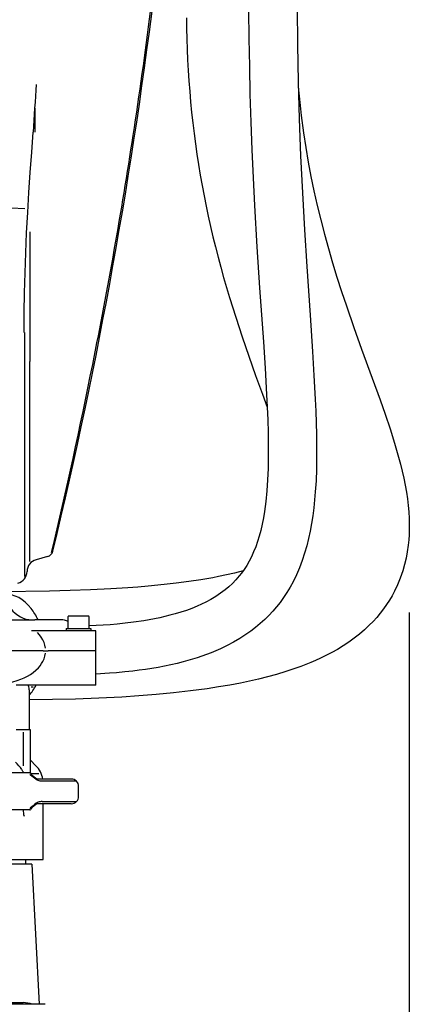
# Model space of a CAD drawing. Header units: millimetres. Extents: x -289 to 305, y -210 to 210.
# Tile 9 of 79: x -213 to -202, y -73 to -45. Entities that reach past the tile are written whole.
import ezdxf

# ---------------------------------------------------------------- set-up
doc = ezdxf.new("R2010")
doc.units = ezdxf.units.MM
doc.styles.get("Standard").update_dxf_attribs({"font": 'ROMANS', "bigfont": 'EXTFONT'})
doc.dimstyles.new('ISO-25', dxfattribs={"dimtxt": 2.5, "dimasz": 2.5, "dimexe": 1.25, "dimexo": 0.625, "dimtad": 1, "dimtxsty": 'Standard', "dimcen": 2.5, "dimadec": 0, "dimazin": 0, "dimtfac": 1, "dimtmove": 0, "dimatfit": 3, "dimfxl": 1, "dimarcsym": 0})

# ---------------------------------------------------------------- blocks, each defined once
blk = doc.blocks.new('DTL0021')
at = {"color": 7, "linetype": 'Continuous'}
for p, q in [((151.779175, 529.462585), (151.779175, 539.145203)), ((129.47229, 499.535797), (147.592652, 498.536499)), ((149.569397, 489.128601), (149.569397, 436.577454)), ((147.481079, 437.067078), (147.481079, 349.592132)), ((149.599243, 355.569733), (149.599243, 436.540649)), ((156.796753, 357.582092), (152.205933, 356.35199)), ((136.783203, 332), (151.674439, 332)), ((153.795716, 332), (151.674439, 332)), ((162.281006, 332), (153.795716, 332)), ((165.102051, 328.5), (165.102051, 333.299988)), ((169.352051, 333.5), (165.302063, 333.5)), ((169.316712, 333.476776), (166.125305, 333.476776)), ((173.4021, 333.5), (169.352051, 333.5)), ((172.578858, 333.476776), (169.387451, 333.476776)), ((173.602051, 328.5), (173.602051, 333.299988)), ((153.882569, 327.5), (150.312744, 327.5)), ((169.349549, 327.5), (153.882569, 327.5)), ((164.352051, 328.5), (166.954956, 328.5)), ((164.352051, 328.5), (164.352051, 327.5)), ((166.954956, 328.5), (174.352051, 328.5)), ((169.352051, 327.5), (169.349549, 327.5)), ((176.352051, 327.5), (169.352051, 327.5)), ((174.352051, 328.5), (174.352051, 327.5)), ((176.352051, 319.5), (176.352051, 327.5)), ((155.036499, 319.5), (65.695313, 319.5)), ((155.036499, 319.5), (157.110657, 319.5)), ((169.349549, 319.5), (157.110657, 319.5)), ((169.352051, 319.5), (169.349549, 319.5)), ((176.352051, 319.5), (169.352051, 319.5)), ((176.352051, 305.5), (176.352051, 319.5)), ((169.349549, 305.5), (144.127747, 305.5)), ((149.421387, 303.639679), (149.421387, 287.5)), ((150.233094, 304.913574), (150.920227, 304.913574)), ((169.352051, 305.5), (169.349549, 305.5)), ((176.352051, 305.5), (169.352051, 305.5)), ((148.63916, 287.5), (144.106018, 287.5)), ((149.718506, 287.5), (148.63916, 287.5)), ((149.888855, 287.5), (149.718506, 287.5)), ((149.888855, 269.996307), (149.888855, 287.5)), ((146.971741, 286.5), (146.971741, 272.850616)), ((149.888855, 275.111145), (152.071045, 272.928924)), ((147.447388, 270), (127.279236, 270)), ((146.16211, 270.174286), (146.189331, 270)), ((149.575501, 270), (147.447388, 270)), ((149.575501, 270), (149.88678, 270)), ((150.161866, 269.703827), (153.284912, 269.703827)), ((166.271607, 267.5), (152.720459, 267.5)), ((166.392823, 267.5), (166.271607, 267.5)), ((168.480591, 266.656677), (154.582764, 266.656677)), ((169.392823, 260.5), (169.392823, 264.5)), ((166.271607, 257.5), (152.720459, 257.5)), ((168.480591, 258.343323), (154.582764, 258.343323)), ((155, 235), (155, 257.5)), ((166.392823, 257.5), (166.271607, 257.5)), ((147.447388, 255), (127.279236, 255)), ((149.575501, 255), (147.447388, 255)), ((149.575501, 255), (149.88678, 255)), ((150.470276, 233), (72.139283, 233)), ((74.310974, 235), (155, 235)), ((148, 233), (148, 235)), ((150.470276, 233), (153.441773, 176.300217)), ((155.861084, 176.300003), (-155.861084, 176.300003)), ((135, 177), (146.915467, 177))]:
    blk.add_line(p, q, dxfattribs=at)
for points in [[(238.234986, 578.698303), (238.342652, 567.39801), (238.52649, 556.103088), (238.789063, 544.816772), (239.131714, 533.54187), (239.554261, 522.282104), (240.054566, 511.041809), (240.628418, 499.828186), (241.60968, 483.086334), (242.698181, 466.476013), (244.197388, 444.615662), (244.896729, 433.865173), (245.50232, 423.294037), (245.75177, 418.093841), (245.954529, 412.961395), (246.101075, 407.905334), (246.181336, 402.93576), (246.184326, 398.063904), (246.098633, 393.307403), (245.913147, 388.685944), (245.616944, 384.216705), (245.199036, 379.908813), (244.951416, 377.894104), (244.666504, 375.884369), (244.226502, 373.236053), (243.724366, 370.684875), (243.159302, 368.23468), (242.53125, 365.888458), (241.840271, 363.647552), (241.086975, 361.512665), (240.272095, 359.483215), (239.397888, 357.559997), (238.473572, 355.754761), (237.493042, 354.046966), (236.455262, 352.429504), (235.383789, 350.928131), (234.462525, 349.753174), (233.116028, 348.196716), (231.720948, 346.754089), (230.251465, 345.389648), (228.70221, 344.095367), (226.877014, 342.729004), (224.97168, 341.455902), (222.970764, 340.260162), (220.926636, 339.164307), (219.16272, 338.307007), (217.336365, 337.494629), (215.210938, 336.634064), (213.038758, 335.838013), (210.804383, 335.096832), (208.471497, 334.398285), (206.391846, 333.832458), (204.300171, 333.312591), (202.220642, 332.841125), (200.132508, 332.409485), (195.827637, 331.637329), (191.579041, 331.011475), (188.243409, 330.604156), (184.950379, 330.266357), (182.154175, 330.025665), (179.329468, 329.822113), (173.602051, 329.520477)], [(257.827881, 579.951965), (257.97876, 564.892334), (258.267578, 549.852905), (258.699219, 534.836609), (259.274109, 519.845398), (259.987122, 504.882751), (260.825074, 489.961304), (261.76416, 475.09787), (263.106751, 455.382904), (264.101258, 440.691376), (264.707642, 430.963074), (265.224854, 421.308777), (265.435303, 416.515533), (265.604554, 411.748352), (265.72461, 407.009338), (265.786743, 402.301178), (265.78125, 397.626648), (265.69751, 392.993927), (265.520996, 388.34378), (265.24115, 383.772552), (264.968323, 380.525299), (264.629517, 377.311279), (264.219483, 374.135101), (263.733155, 371.001892), (263.165284, 367.915588), (262.510987, 364.880768), (261.765381, 361.901184), (260.923828, 358.980774), (259.923706, 355.958038), (258.808472, 353.014923), (257.574585, 350.155273), (256.226197, 347.396759), (255.027893, 345.199585), (253.751526, 343.073669), (252.39856, 341.021393), (250.97229, 339.046509), (249.522888, 337.208191), (248.009156, 335.443878), (246.434632, 333.754791), (244.802857, 332.141327), (242.964356, 330.469452), (241.071778, 328.890167), (239.127808, 327.399536), (237.138123, 325.996002), (234.646241, 324.391998), (232.11261, 322.915558), (229.53302, 321.552948), (226.91156, 320.297027), (225.01532, 319.461365), (223.098755, 318.67337), (221.184204, 317.938965), (219.253601, 317.247955), (217.382508, 316.622406), (215.499451, 316.033844), (211.738526, 314.971161), (209.234803, 314.339966), (206.716553, 313.761047), (204.184449, 313.231354), (201.639832, 312.748199), (199.083191, 312.308929), (196.515747, 311.911255), (193.937867, 311.552887), (191.348938, 311.231628), (188.037415, 310.873413), (184.747254, 310.571991), (181.95813, 310.35611), (176.352051, 310.023224)], [(147.391907, 448.337982), (147.376892, 456.388), (147.476746, 464.455322), (147.677735, 472.538818), (147.968079, 480.639496), (148.336792, 488.754669), (148.773621, 496.887298), (149.268067, 505.034912), (149.807556, 513.191467), (150.374634, 521.359192), (150.932923, 529.540405)], [(147.403015, 448.337158), (147.45636, 442.736786), (147.480835, 437.097626)], [(155.955139, 320.507873), (155.745179, 321.685577), (155.387268, 322.82785), (154.894654, 323.919983), (154.280335, 324.955475), (153.562439, 325.923431), (152.756714, 326.820557)], [(134.897583, 306.079559), (136.999146, 306.116608), (138.914856, 306.266052), (140.820679, 306.530517), (142.708069, 306.915741), (144.566651, 307.428772), (145.964844, 307.914062), (147.331665, 308.483826), (148.65857, 309.142853), (149.873535, 309.857025), (151.031494, 310.661041), (152.11792, 311.558502), (153.115418, 312.55191), (153.804261, 313.374817), (154.419617, 314.253448), (154.950196, 315.185028), (155.413575, 316.242187), (155.750733, 317.344849), (155.950257, 318.479797)], [(149.421387, 303.639679), (149.370606, 304.295166), (149.213623, 304.923004), (148.940674, 305.5)], [(154.594422, 266.640289), (154.200013, 266.609253), (153.801453, 266.644714), (153.402222, 266.739929), (153.005127, 266.887268), (152.612061, 267.078979), (152.22406, 267.307495), (151.451783, 267.856598), (150.94397, 268.267486), (149.942139, 269.126465), (149.593872, 269.419281)], [(152.720459, 267.5), (152.670899, 267.506042), (152.390259, 267.604034), (151.908448, 267.887024), (151.335083, 268.339813), (150.626038, 269.02063)], [(154.594422, 258.359711), (154.200013, 258.390747), (153.801453, 258.355286), (153.402222, 258.260071), (153.005127, 258.112732), (152.612061, 257.92102), (152.22406, 257.692505), (151.451783, 257.143402), (150.94397, 256.732513), (149.942139, 255.87355), (149.593872, 255.580704)], [(152.720459, 257.5), (152.706055, 257.499145), (152.613159, 257.480377), (152.30774, 257.355743), (151.861695, 257.0802), (151.354737, 256.677307), (150.62555, 255.978851)]]:
    blk.add_lwpolyline(points, dxfattribs=at)
at = {"color": 3, "linetype": 'Continuous'}
for points in [[(213.020202, 575.753464), (213.081482, 571.503098), (213.184814, 567.249802), (213.330993, 562.994614), (213.520874, 558.73851), (213.755127, 554.482468), (214.034424, 550.227341), (214.359375, 545.974228), (214.730407, 541.723984), (215.147949, 537.477585), (215.612243, 533.235825), (216.123596, 528.999619), (216.682129, 524.769821), (217.287781, 520.547165), (217.940552, 516.332566), (218.640259, 512.126694), (219.386596, 507.930344), (220.179138, 503.744126), (221.017517, 499.568589), (221.901123, 495.403992), (222.829345, 491.250733), (223.801269, 487.109345), (224.815979, 482.980561), (225.872192, 478.865174), (226.968628, 474.76413), (228.103637, 470.678437), (230.482055, 462.557343), (232.9906, 454.511017), (235.607605, 446.551422), (238.3031, 438.702759), (241.047058, 430.97583), (243.809021, 423.36911), (245.753142, 418.059121)], [(258.327404, 547.771615), (259.094421, 540.313095), (259.569641, 536.185471), (260.499023, 529.144272), (261.393799, 523.247361), (262.3927, 517.368088), (263.495239, 511.50499), (264.700928, 505.655991), (266.008911, 499.817978), (267.417846, 493.988495), (268.925659, 488.165467), (270.52948, 482.347168), (272.225708, 476.53183), (274.009765, 470.717347), (275.876098, 464.901276), (277.816772, 459.084687), (280.844787, 450.363526), (283.987365, 441.620575), (288.289917, 429.863587), (291.470947, 421.085266), (293.52301, 415.250885), (295.503052, 409.374512), (297.331299, 403.592713), (298.177124, 400.741761), (298.981079, 397.884552), (299.733642, 395.036042), (300.422424, 392.227661), (301.05896, 389.389923), (301.62854, 386.558228), (302.125427, 383.733795), (302.536865, 380.968476), (302.853027, 378.343781), (303.09143, 375.72049), (303.246826, 373.088379), (303.3125, 370.559204), (303.300903, 368.484345), (303.227539, 366.409882), (303.088867, 364.330231), (302.878296, 362.223938), (302.506225, 359.557679), (302.020386, 356.949311), (301.412475, 354.363129), (300.675659, 351.795136), (300.18457, 350.304535), (299.649658, 348.829102), (299.118103, 347.485962), (298.549682, 346.15802), (297.357055, 343.654145), (296.343261, 341.763581), (295.259155, 339.927735), (294.099487, 338.135712), (292.859375, 336.381104), (291.511169, 334.630402), (290.096618, 332.941193), (288.631714, 331.326996), (287.103821, 329.769715), (285.112182, 327.903382), (283.097656, 326.178955), (281.019653, 324.547028), (278.88031, 323.002106), (276.555908, 321.458374), (274.232788, 320.038849), (271.893432, 318.719208), (269.560058, 317.500306), (267.369934, 316.435303), (265.382324, 315.529206), (263.386352, 314.671967), (261.382385, 313.860169), (259.373901, 313.091858), (257.36499, 312.365387), (253.344848, 311.02594), (249.578491, 309.894074), (245.934631, 308.899018), (242.269226, 307.986145), (238.596069, 307.150666), (234.915893, 306.385193), (230.679504, 305.583847), (226.090088, 304.802231), (221.497803, 304.100754), (214.735168, 303.197602), (207.778137, 302.40976), (200.739868, 301.739243), (193.790832, 301.186188), (186.821045, 300.727738), (177.50946, 300.247422), (168.175171, 299.898987), (158.813904, 299.666504), (149.421386, 299.537094)], [(235.990701, 351.77855), (232.56897, 350.907257), (229.327942, 350.163605), (226.043274, 349.482575), (223.693115, 349.034912), (218.885498, 348.208924), (213.953613, 347.47052), (208.910522, 346.812989), (204.022583, 346.257264), (197.510864, 345.624878), (193.411194, 345.282532), (189.267944, 344.975861), (182.471374, 344.549744), (174.254333, 344.147919), (165.940185, 343.851471), (157.542114, 343.650299), (138.254463, 343.389467)]]:
    blk.add_lwpolyline(points, dxfattribs=at)
at = {"color": 7, "linetype": 'Continuous'}
for centre, radius, start, end in [((-1785, 830), 2000, 346.401732, 359.932395), ((-1782.894531, 829.945679), 1997.315097, 351.310301, 354.217254), ((3962.026368, 282.279144), 3819.119078, 175.997664, 176.28792), ((-1784.708008, 830.076233), 1999.127358, 348.615115, 351.314434), ((-1801.327636, 827.814392), 2014.98338, 346.555472, 348.770539), ((156.020325, 360.479889), 3.000001, 285.000022, 346.401869), ((153.5, 351.522339), 5, 105, 179.004874), ((143.501526, 351.696014), 5, 285.000001, 359.004871), ((165.302063, 333.299988), 0.2, 90.000003, 180.000005), ((173.4021, 333.299988), 0.2, 0, 90.000003), ((131.381958, 261.52536), 17.899366, 33.243883, 45.888681), ((143.044434, 269.614044), 3.723203, 23.49428, 26.712043), ((145, 265.857849), 10.000002, 9.451554, 44.999994), ((131.785034, 261.758362), 17.437155, 28.206395, 32.422543), ((154.216919, 272.5), 5, 210.000003, 224.088825), ((166.392823, 264.5), 3, 0, 90.000003), ((166.392823, 260.5), 3, 269.999997, 0), ((154.216919, 252.5), 5, 135.911489, 149.999997), ((146.915467, 167), 10, 68.435039, 90.000003)]:
    blk.add_arc(centre, radius, start, end, dxfattribs=at)
for centre, major_axis, ratio, start_param, end_param in [((139.300049, 319.5), (0, 23), 0.707107, 5.551279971, 6.2831853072), ((150.418579, 350.023163), (-0.023621, -18.023163), 0.708542, 5.5527015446, 6.2838432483), ((139.300049, 319.5), (0, -23), 0.707107, 2.1453714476, 2.4096873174), ((162.281006, 319.5), (0, 12.5), 0.707107, 5.9583341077, 6.2831853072), ((139.300049, 319.5), (0, 23), 0.707107, 3.8133150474, 4.0579734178), ((152.2193, 252.53775), (3.761536, -5.364044), 0.686813, 3.8371817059, 4.2726686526)]:
    blk.add_ellipse(centre, major_axis=major_axis, ratio=ratio, start_param=start_param, end_param=end_param, dxfattribs=at)
blk = doc.blocks.new('_OPEN30')
at = {"color": 0, "linetype": 'ByBlock', "lineweight": -2}
for p, q in [((-1, 0.267949), (0, 0)), ((0, 0), (-1, -0.267949)), ((0, 0), (-1, 0))]:
    blk.add_line(p, q, dxfattribs=at)
blk = doc.blocks.new('*D50')
at = {"color": 0, "lineweight": -2}
for p, q in [((-202.015, -62.08), (-202.015, -104.59)), ((-220.68, -103.876), (-205.015, -103.876))]:
    blk.add_line(p, q, dxfattribs=at)
at = {"layer": 'Defpoints', "color": 0}
for p in [(-202.015, -59.54), (-223.68, -90.078), (-202.015, -103.877)]:
    blk.add_point(p, dxfattribs=at)
at = {"color": 0, "lineweight": -2, "xscale": 3, "yscale": 3, "zscale": 3, "rotation": 180}
blk.add_blockref('_OPEN30', (-223.68, -103.876), dxfattribs=at)
at = {"color": 0, "lineweight": -2, "xscale": 3, "yscale": 3, "zscale": 3}
blk.add_blockref('_OPEN30', (-202.015, -103.876), dxfattribs=at)
at = {"color": 0, "insert": (-212.847, -101.455), "char_height": 3.2, "attachment_point": 5}
blk.add_mtext('303.3', dxfattribs=at)

msp = doc.modelspace()

# ---------------------------------------------------------------- block references
at = {"color": 7, "xscale": 0.071428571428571, "yscale": 0.071428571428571, "zscale": 0.071428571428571}
msp.add_blockref('DTL0021', (-223.68, -86.008), dxfattribs=at)

# ---------------------------------------------------------------- dimensions: what is measured, and where the dimension line sits
at = {"color": 7}
dim = msp.add_linear_dim(base=(-202.015, -103.876), p1=(-223.68, -90.078), p2=(-202.015, -59.54), angle=180, text='303.3', dimstyle='ISO-25', override={"dimtxt": 3.2, "dimasz": 3, "dimexe": 0.714286, "dimexo": 2.54, "dimgap": 0.8, "dimtad": 1, "dimtih": 0, "dimtoh": 0, "dimdec": 1, "dimdsep": 46, "dimblk1": 'OPEN30', "dimblk2": 'OPEN30', "dimsah": 1, "dimse1": 1, "dimse2": 0, "dimtmove": 0}, dxfattribs=at)
dim.commit()
dim.dimension.update_dxf_attribs({"geometry": '*D50', "text_midpoint": (-212.847, -103.876), "dimtype": 160})

doc.saveas('drawing.dxf')
